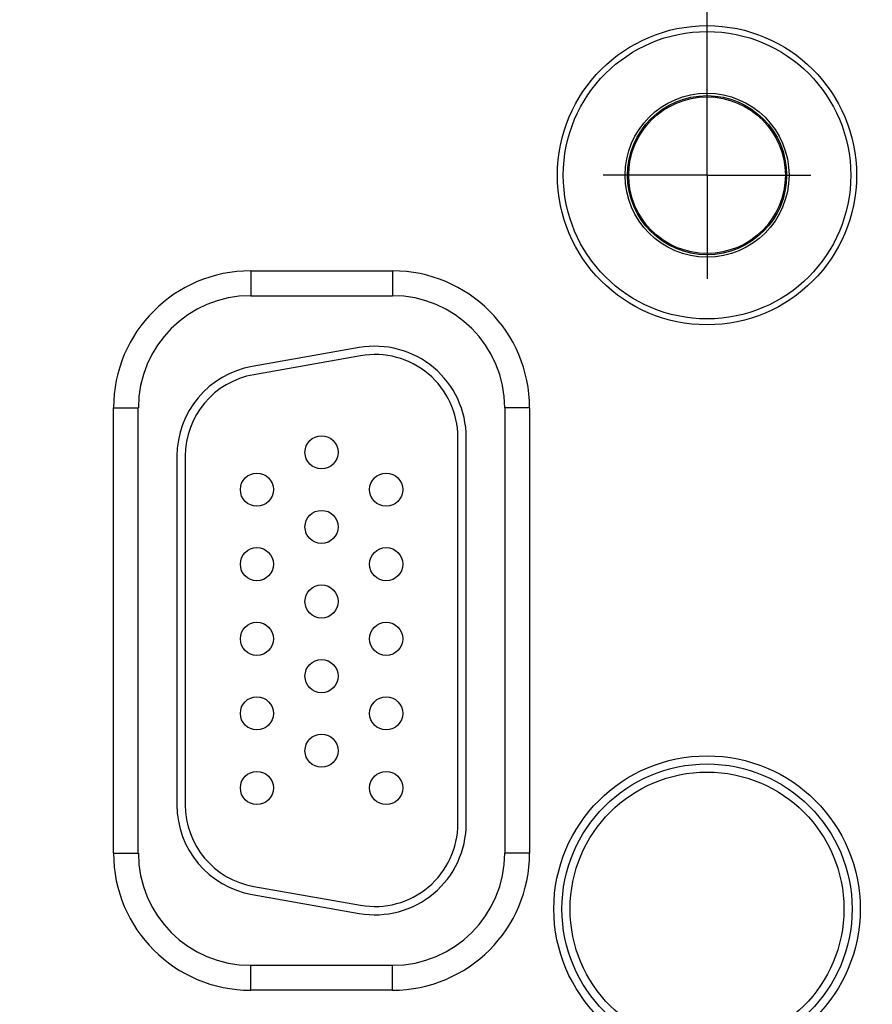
# Model space of a CAD drawing. Header units: inches. Extents: x 0 to 34, y 0 to 22.
# Tile 31 of 116: x 11.5 to 12.5, y 14.4 to 15.5. Entities that reach past the tile are written whole.
import ezdxf

# ---------------------------------------------------------------- set-up
doc = ezdxf.new("R2010")
doc.units = ezdxf.units.IN
doc.header["$LTSCALE"] = 1.87
doc.header["$MEASUREMENT"] = 0
doc.linetypes.add('CENTER', pattern=[0.6, 0.375, -0.075, 0.075, -0.075])
doc.layers.get('0').update_dxf_attribs({"linetype": 'CONTINUOUS'})
doc.layers.add('02___PRT_ALL_AXES', color=7, linetype='CONTINUOUS')
doc.layers.add('DIMENSIONS', color=7, linetype='CONTINUOUS')
doc.styles.get("Standard").update_dxf_attribs({"font": 'txt', "width": 0.8})
doc.dimstyles.new('DIMSTYLE_1', dxfattribs={"dimtxt": 0.125, "dimasz": 0.18, "dimexe": 0.125, "dimexo": 0.0625, "dimgap": 0.09, "dimtad": 0, "dimtih": 1, "dimtoh": 1, "dimzin": 4, "dimdsep": 46, "dimtxsty": 'STANDARD', "dimblk": '_FILLED', "dimblk1": '_FILLED', "dimblk2": '_FILLED', "dimcen": 0.09, "dimadec": 0, "dimazin": 0, "dimtp": 0.01, "dimtm": 0.01, "dimtfac": 1, "dimtofl": 0, "dimtmove": 0, "dimatfit": 3, "dimldrblk": '_FILLED', "dimfxl": 1, "dimtolj": 1, "dimtzin": 4, "dimarcsym": 0})

# ---------------------------------------------------------------- blocks, each defined once
blk = doc.blocks.new('*D12')
at = {"layer": 'DIMENSIONS', "color": 2, "linetype": 'CONTINUOUS'}
blk.add_line((12.3249, 15.4148), (12.3249, 17.8889), dxfattribs=at)
at = {"layer": 'DIMENSIONS', "color": 2, "linetype": 'CONTINUOUS', "insert": (12.2624, 17.9514), "char_height": 0.125, "width": 1.225, "attachment_point": 1, "rotation": 90, "line_spacing_factor": 0.9}
blk.add_mtext('5.81{\\Ftxt.shx;\\W1.000000;\\H0.125000; }[147.5]', dxfattribs=at)
blk = doc.blocks.new('_FILLED')
at = {"color": 0, "linetype": 'BYBLOCK'}
blk.add_solid([(0, 0), (-1, 0.1736), (-1, -0.1736)], dxfattribs=at)
blk = doc.blocks.new('*D13')
at = {"layer": 'DIMENSIONS', "color": 2, "linetype": 'CONTINUOUS'}
blk.add_line((16.0449, 15.4148), (16.0449, 17.8889), dxfattribs=at)
at = {"layer": 'DIMENSIONS', "color": 2, "linetype": 'CONTINUOUS', "insert": (15.9824, 17.9514), "char_height": 0.125, "width": 1.025, "attachment_point": 1, "rotation": 90, "line_spacing_factor": 0.9}
blk.add_mtext('9.53{\\Ftxt.shx;\\W1.000000;\\H0.125000; }[242]', dxfattribs=at)

msp = doc.modelspace()

# ---------------------------------------------------------------- linework, layer by layer
at = {"color": 7, "linetype": 'CONTINUOUS'}
for p, q in [((11.7744, 15.2369), (11.7744, 15.2069)), ((11.7744, 15.2369), (11.9454, 15.2369)), ((11.9454, 15.2369), (11.9454, 15.2069)), ((11.7744, 15.2069), (11.9454, 15.2069)), ((11.9053, 15.1442), (11.7763, 15.1214)), ((11.907, 15.1343), (11.778, 15.1116)), ((11.6088, 14.5344), (11.6088, 15.0714)), ((11.6088, 15.0714), (11.6388, 15.0714)), ((11.6388, 14.5344), (11.6388, 15.0714)), ((12.1109, 15.0714), (12.0809, 15.0714)), ((12.0809, 15.0714), (12.0809, 14.5344)), ((12.1109, 15.0714), (12.1109, 14.5344)), ((12.0244, 14.5699), (12.0244, 15.0359)), ((12.0344, 14.5699), (12.0344, 15.0359)), ((11.6854, 15.0131), (11.6854, 14.5926)), ((11.6954, 15.0131), (11.6954, 14.5926)), ((11.6088, 14.5344), (11.6388, 14.5344)), ((12.1109, 14.5344), (12.0809, 14.5344)), ((11.7763, 14.4843), (11.9053, 14.4615)), ((11.778, 14.4941), (11.907, 14.4714)), ((11.9454, 14.3988), (11.7744, 14.3988)), ((11.7744, 14.3688), (11.7744, 14.3988)), ((11.9454, 14.3688), (11.9454, 14.3988)), ((11.9454, 14.3688), (11.7744, 14.3688))]:
    msp.add_line(p, q, dxfattribs=at)
for centre, radius in [((12.3249, 15.3523), 0.1805), ((12.3249, 15.3523), 0.1734), ((12.3249, 15.3523), 0.0989), ((12.3249, 15.3523), 0.096), ((12.3249, 15.3523), 0.0945), ((11.8599, 15.0179), 0.02), ((11.7819, 14.9729), 0.02), ((11.9379, 14.9729), 0.02), ((11.8599, 14.9279), 0.02), ((11.7819, 14.8829), 0.02), ((11.9379, 14.8829), 0.02), ((11.8599, 14.8379), 0.02), ((11.7819, 14.7929), 0.02), ((11.9379, 14.7929), 0.02), ((11.8599, 14.7479), 0.02), ((11.7819, 14.7029), 0.02), ((11.9379, 14.7029), 0.02), ((11.8599, 14.6579), 0.02), ((12.3249, 14.4669), 0.1848), ((12.3249, 14.4669), 0.175), ((11.7819, 14.6129), 0.02), ((11.9379, 14.6129), 0.02), ((12.3249, 14.4669), 0.1652)]:
    msp.add_circle(centre, radius, dxfattribs=at)
for centre, radius, start, end in [((11.7744, 15.0714), 0.1655, 90, 180), ((11.9454, 15.0714), 0.1655, 0, 90), ((11.7744, 15.0714), 0.1355, 90, 180), ((11.9454, 15.0714), 0.1355, 0, 90), ((11.9244, 15.0359), 0.11, 0, 100), ((11.9244, 15.0359), 0.1, 0, 100), ((11.7954, 15.0131), 0.11, 100, 180), ((11.7954, 15.0131), 0.1, 100, 180), ((11.7954, 14.5926), 0.11, 180, 260), ((11.7954, 14.5926), 0.1, 180, 260), ((11.9244, 14.5699), 0.11, 260, 360), ((11.9244, 14.5699), 0.1, 260, 360), ((11.7744, 14.5344), 0.1655, 180, 270), ((11.7744, 14.5344), 0.1355, 180, 270), ((11.9454, 14.5344), 0.1655, 270, 360), ((11.9454, 14.5344), 0.1355, 270, 360)]:
    msp.add_arc(centre, radius, start, end, dxfattribs=at)
at = {"layer": '02___PRT_ALL_AXES', "color": 7, "linetype": 'CENTER'}
for q in [(12.3249, 15.4774), (12.1998, 15.3523), (12.45, 15.3523), (12.3249, 15.2272)]:
    msp.add_line((12.3249, 15.3523), q, dxfattribs=at)

# ---------------------------------------------------------------- dimensions: what is measured, and where the dimension line sits
at = {"layer": 'DIMENSIONS', "color": 2, "linetype": 'CONTINUOUS'}
for feature_location, picture, middle in [((12.3249, 15.4148), '*D12', (12.3249, 18.5639)), ((16.0449, 15.4148), '*D13', (16.0449, 18.4639))]:
    dim = msp.add_ordinate_dim(feature_location=feature_location, offset=(0, 2.474), dtype=1, origin=(6.5167, 15.3523), dimstyle='DIMSTYLE_1', override={"dimtad": 1, "dimtih": 0, "dimtoh": 0}, dxfattribs=at)
    dim.commit()
    dim.dimension.update_dxf_attribs({"geometry": picture, "text_midpoint": middle})

doc.saveas('drawing.dxf')
